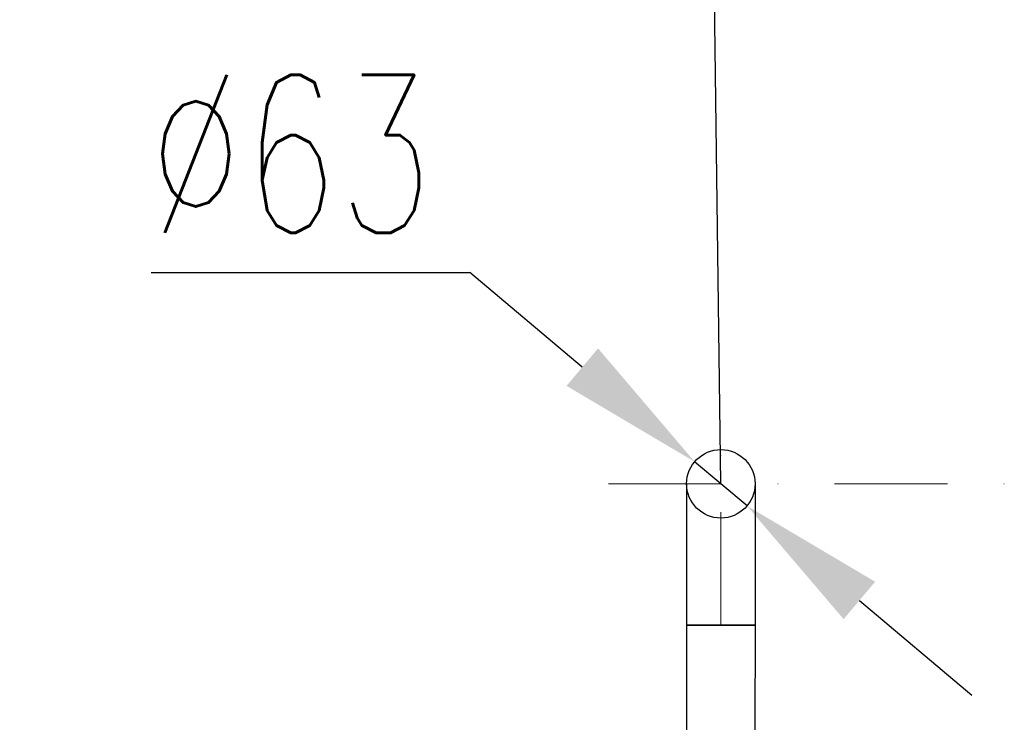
# Model space of a CAD drawing. Header units: millimetres. Extents: x 9412 to 81449, y 6786 to 18619.
# Tile 38 of 41: x 77936 to 78808, y 12317 to 12939. Entities that reach past the tile are written whole.
import ezdxf
from ezdxf import colors
from ezdxf.entities.mleader import LeaderData, LeaderLine
from ezdxf.math import Vec2, Vec3

# ---------------------------------------------------------------- set-up
doc = ezdxf.new("R2010")
doc.units = ezdxf.units.MM
doc.linetypes.add('DASHDOT', pattern=[1, 0.5, -0.25, 0, -0.25])
for name, color, linetype, lineweight in [('Osie', 130, 'DASHDOT', 13), ('Rysunek', 7, 'Continuous', 25), ('S_OPISY_ZB', 3, 'Continuous', 25)]:
    doc.layers.add(name, color=color, linetype=linetype, lineweight=lineweight)
doc.styles.add('ISOCP', font='simplex.shx', dxfattribs={"width": 0.7})
doc.styles.get("Standard").update_dxf_attribs({"font": 'tahoma.ttf'})
doc.styles.add('styl3', font='arial.ttf', dxfattribs={"height": 180})
doc.dimstyles.new('ISO-100', dxfattribs={"dimtxt": 180, "dimasz": 130, "dimexe": 1.25, "dimexo": 0.625, "dimgap": 35, "dimtad": 1, "dimtoh": 1, "dimdec": 0, "dimtxsty": 'styl3', "dimcen": 5, "dimclrt": 256, "dimadec": 0, "dimazin": 0, "dimtfac": 1, "dimtdec": 0, "dimtmove": 0, "dimatfit": 3, "dimfxl": 1, "dimarcsym": 0})

# ---------------------------------------------------------------- blocks, each defined once
blk = doc.blocks.new('*D2')
at = {"layer": 'Defpoints', "color": 0}
for p in [(76210.98, 13075.81), (79931.79, 13076.44), (79931.79, 11323.66)]:
    blk.add_point(p, dxfattribs=at)
at = {"layer": 'S_OPISY_ZB', "color": 0, "linetype": 'ByBlock', "lineweight": -2, "ltscale": 200}
for p, q in [((76210.98, 13075.19), (76210.98, 11322.41)), ((79931.79, 13075.81), (79931.79, 11322.41)), ((76340.98, 11323.66), (79801.79, 11323.66))]:
    blk.add_line(p, q, dxfattribs=at)
at = {"layer": 'S_OPISY_ZB', "color": 0}
for points in [[(76340.98, 11345.32), (76340.98, 11301.99), (76210.98, 11323.66)], [(79801.79, 11301.99), (79801.79, 11345.32), (79931.79, 11323.66)]]:
    blk.add_solid(points, dxfattribs=at)
at = {"layer": 'S_OPISY_ZB', "insert": (77821.63, 11408.66), "char_height": 100, "attachment_point": 5, "style": 'ISOCP'}
blk.add_mtext('3720', dxfattribs=at)
blk = doc.blocks.new('*D20')
at = {"layer": 'Defpoints', "color": 0}
for p in [(78533.73, 12547.78), (78580.12, 12508.72)]:
    blk.add_point(p, dxfattribs=at)
at = {"layer": 'S_OPISY_ZB', "color": 0, "lineweight": -2, "ltscale": 200}
for p, q in [((78052.52, 12715.26), (78334.86, 12715.26)), ((78434.3, 12631.52), (78334.86, 12715.26)), ((78580.12, 12508.72), (78533.73, 12547.78)), ((78679.56, 12424.98), (78778.99, 12341.25))]:
    blk.add_line(p, q, dxfattribs=at)
at = {"layer": 'S_OPISY_ZB', "color": 0}
for points in [[(78420.34, 12614.94), (78448.25, 12648.09), (78533.73, 12547.78)], [(78693.51, 12441.56), (78665.6, 12408.41), (78580.12, 12508.72)]]:
    blk.add_solid(points, dxfattribs=at)
at = {"layer": 'S_OPISY_ZB', "insert": (78176.19, 12820.26), "char_height": 140, "attachment_point": 5, "style": 'ISOCP'}
blk.add_mtext('%%c63', dxfattribs=at)

msp = doc.modelspace()

# ---------------------------------------------------------------- linework, layer by layer
msp.add_circle((78556.93, 12528.25, -0.78), 30.32)
at = {"layer": 'Osie', "ltscale": 200}
msp.add_line((78457.44, 12528.25), (79196.29, 12528.25), dxfattribs=at)
at = {"layer": 'Osie', "ltscale": 200, "elevation": -0.78}
msp.add_lwpolyline([(78556.86, 12403.13), (78556.86, 12558.57)], dxfattribs=at)
at = {"layer": 'Rysunek', "ltscale": 200, "elevation": -0.78}
for points in [[(78526.61, 12528.25), (78526.61, 12184.45)], [(78587.24, 12528.25), (78587.11, 12184.45)], [(78587.11, 12403.13), (78526.61, 12403.13)], [(78526.61, 12403.13), (78587.24, 12403.13)]]:
    msp.add_lwpolyline(points, dxfattribs=at)

# ---------------------------------------------------------------- dimensions: what is measured, and where the dimension line sits
at = {"layer": 'S_OPISY_ZB', "ltscale": 200}
dim = msp.add_linear_dim(base=(79931.79, 11323.66), p1=(76210.98, 13075.81, 1.29), p2=(79931.79, 13076.44, 0.19), dimstyle='ISO-100', override={"dimtxt": 100, "dimrnd": 2, "dimtxsty": 'ISOCP'}, dxfattribs=at)
dim.commit()
dim.dimension.update_dxf_attribs({"geometry": '*D2', "text_midpoint": (77821.63, 11323.66), "dimtype": 160})
dim = msp.add_diameter_dim_2p(p1=(78580.12, 12508.72, -0.78), p2=(78533.73, 12547.78, -0.78), text='%%c63', dimstyle='ISO-100', override={"dimtxt": 140, "dimtxsty": 'ISOCP'}, dxfattribs=at)
dim.commit()
dim.dimension.update_dxf_attribs({"geometry": '*D20', "text_midpoint": (78176.19, 12820.26)})

# ---------------------------------------------------------------- leaders
ml = msp.add_multileader_mtext('Standard', dxfattribs=at)
ml.set_content('{\\W0.75;\\Fsimplex.shx|c226;PRZEWÓD SSAWNY \\PDO POMPOWNI %%C63}', color=256)
ml.set_leader_properties()
ml.build(insert=Vec2(0, 0))
ml.multileader.update_dxf_attribs({"text_right_attachment_type": 6, "dogleg_length": 50, "arrow_head_size": 0.18})
ctx = ml.context
ctx.base_point, ctx.char_height, ctx.arrow_head_size, ctx.landing_gap_size, ctx.plane_origin = Vec3(77332.67, 13366.28), 100, 0.18, 50, Vec3(82331.51, 14393.29)
ctx.right_attachment, ctx.text_align_type = 6, 2
notes = []
notes.append((ctx, [(0, (1, 1, 0), (78546.96, 13294.85), (-1, 0), 50, [(0, [(78556.86, 12528.31)], 0, [])])]))
ctx.mtext.insert, ctx.mtext.alignment, ctx.mtext.flow_direction = Vec3(78446.96, 13437.71), 3, 5
for ctx, leaders in notes:
    for number, flags, end, landing, length, lines in leaders:
        leader = LeaderData()
        leader.index, (leader.has_last_leader_line, leader.has_dogleg_vector, leader.attachment_direction) = number, flags
        leader.last_leader_point, leader.dogleg_vector, leader.dogleg_length = Vec3(end), Vec3(landing), length
        for number, points, colour, breaks in lines:
            line = LeaderLine()
            line.index, line.vertices, line.color, line.breaks = number, Vec3.list(points), colors.encode_raw_color(colour), breaks
            leader.lines.append(line)
        ctx.leaders.append(leader)

doc.saveas('drawing.dxf')
